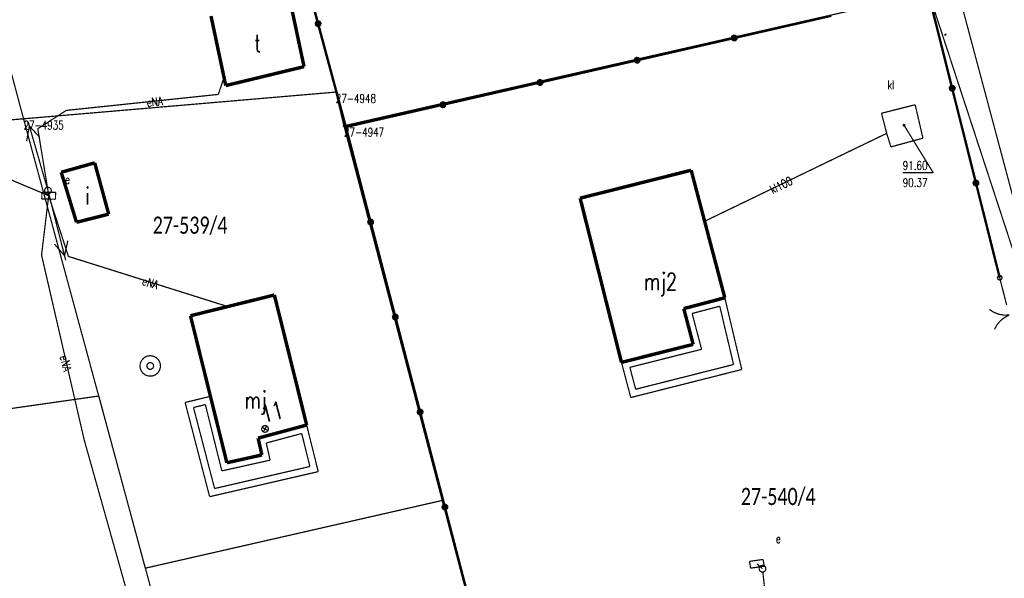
# Model space of a CAD drawing. Header units: metres. Extents: x 7542868 to 7543897, y 5828496 to 5830561.
# Tile 116 of 122: x 7543320 to 7543391, y 5830355 to 5830396. Entities that reach past the tile are written whole.
import ezdxf
from ezdxf.enums import TextEntityAlignment as Align

# ---------------------------------------------------------------- set-up
doc = ezdxf.new("R2010")
doc.units = ezdxf.units.M
doc.header["$MEASUREMENT"] = 0
for name, color, linetype in [('ADRESY_EADTD_T_0', 7, 'Continuous'), ('ADRESY_EAPADR_T_0', 7, 'Continuous'), ('BDOT500_KTJZ_L_0', 7, 'Continuous'), ('BDOT500_KTOK_L_1', 7, 'Continuous'), ('BDOT500_KTOK_L_4', 7, 'Continuous'), ('BDOT500_RTPW_T_0', 7, 'Continuous'), ('BUDYNKI_EGBB_E_T_0', 7, 'Continuous'), ('BUDYNKI_EGBB_L_0', 7, 'Continuous'), ('BUDYNKI_EGBE_L_0', 7, 'Continuous'), ('GESUT_SUPE_E_T_3', 7, 'Continuous'), ('GESUT_SUPE_L_3', 7, 'Continuous'), ('GESUT_SUPK_E_T_1', 7, 'Continuous'), ('GESUT_SUPK_L_1', 7, 'Continuous'), ('GESUT_SUSM_T_3', 7, 'Continuous'), ('GESUT_SUTK_T_0', 7, 'Continuous'), ('GESUT_SUUE_E_T_2', 7, 'Continuous'), ('GESUT_SUUE_T_3', 7, 'Continuous'), ('GESUT_SUUK_E_T_1', 7, 'Continuous'), ('GESUT_SUUK_L_1', 7, 'Continuous'), ('GESUT_SUUW_T_1', 7, 'Continuous'), ('GLOWNA_BAZA_DZIALKI', 7, 'Continuous'), ('GLOWNA_BAZA_NUMERY_PUNKTOW', 7, 'Continuous'), ('GLOWNA_BAZA_PUNKTY', 7, 'Continuous'), ('SZUMIN_511-1_DROGA_POM_UZUPEL__', 7, 'Continuous')]:
    doc.layers.add(name, color=color, linetype=linetype)
doc.layers.add('Numery_dzialek', color=7, linetype='Continuous', lineweight=13)
doc.styles.add('Legend', font='calibri.ttf')
doc.styles.add('STYL_ARIAL', font='simplex', dxfattribs={"width": 0.75, "oblique": 0.1})

msp = doc.modelspace()

# ---------------------------------------------------------------- linework, layer by layer
at = {"layer": 'ADRESY_EAPADR_T_0', "color": 7, "const_width": 0.09}
for points in [[(7543337.3525, 5830366.5622), (7543337.4933, 5830366.5575), (7543337.6092, 5830366.4774), (7543337.6633, 5830366.3474), (7543337.6386, 5830366.2087), (7543337.5429, 5830366.1054), (7543337.4064, 5830366.0703), (7543337.2727, 5830366.1145), (7543337.1841, 5830366.224), (7543337.1687, 5830366.364), (7543337.2315, 5830366.4901), (7543337.3525, 5830366.5622)], [(7543337.6301, 5830366.193), (7543337.1996, 5830366.4472)], [(7543337.2877, 5830366.1049), (7543337.5419, 5830366.5354)]]:
    msp.add_lwpolyline(points, dxfattribs=at)
at = {"layer": 'BDOT500_KTJZ_L_0', "color": 7, "const_width": 0.09}
msp.add_lwpolyline([(7543397.5212, 5830362.4282), (7543385.8003, 5830398.192)], dxfattribs=at)
at = {"layer": 'BDOT500_KTOK_L_1', "color": 7, "const_width": 0.09}
for points in [[(7543390.8718, 5830377.2411), (7543390.8364, 5830377.3519), (7543390.8806, 5830377.4595), (7543390.9835, 5830377.5135), (7543391.0971, 5830377.4888), (7543391.1683, 5830377.3968), (7543391.1636, 5830377.2806), (7543391.0853, 5830377.1946), (7543390.9701, 5830377.179), (7543390.8718, 5830377.2411)], [(7543391.5112, 5830375.3502), (7543391.0063, 5830377.3451)], [(7543391.6952, 5830374.6231), (7543391.3112, 5830374.6181), (7543390.9333, 5830374.6865), (7543390.5755, 5830374.826), (7543390.2509, 5830375.0312)], [(7543390.6189, 5830373.5771), (7543390.8068, 5830373.912), (7543391.0552, 5830374.2049), (7543391.355, 5830374.4448), (7543391.6952, 5830374.6231)]]:
    msp.add_lwpolyline(points, dxfattribs=at)
at = {"layer": 'BDOT500_KTOK_L_4', "color": 7, "const_width": 0.175}
for points in [[(7543339.2635, 5830403.412), (7543341.2879, 5830395.8783)], [(7543385.8011, 5830398.082), (7543387.5362, 5830391.1697)], [(7543371.6382, 5830394.8362), (7543378.7196, 5830396.4591)], [(7543341.1534, 5830395.7743), (7543341.118, 5830395.8851), (7543341.1622, 5830395.9927), (7543341.2651, 5830396.0467), (7543341.3787, 5830396.022), (7543341.4499, 5830395.9299), (7543341.4452, 5830395.8138), (7543341.3669, 5830395.7277), (7543341.2517, 5830395.7122), (7543341.1534, 5830395.7743)], [(7543341.2879, 5830395.8783), (7543343.3124, 5830388.3446)], [(7543364.5567, 5830393.2133), (7543371.6382, 5830394.8362)], [(7543371.5037, 5830394.7322), (7543371.4683, 5830394.843), (7543371.5124, 5830394.9506), (7543371.6154, 5830395.0046), (7543371.729, 5830394.9799), (7543371.8001, 5830394.8879), (7543371.7955, 5830394.7717), (7543371.7172, 5830394.6856), (7543371.602, 5830394.6701), (7543371.5037, 5830394.7322)], [(7543364.4222, 5830393.1093), (7543364.3869, 5830393.2201), (7543364.431, 5830393.3277), (7543364.5339, 5830393.3817), (7543364.6476, 5830393.357), (7543364.7187, 5830393.2649), (7543364.714, 5830393.1488), (7543364.6357, 5830393.0627), (7543364.5205, 5830393.0472), (7543364.4222, 5830393.1093)], [(7543357.4753, 5830391.5904), (7543364.5567, 5830393.2133)], [(7543350.3938, 5830389.9675), (7543357.4753, 5830391.5904)], [(7543357.3408, 5830391.4864), (7543357.3054, 5830391.5972), (7543357.3495, 5830391.7048), (7543357.4525, 5830391.7588), (7543357.5661, 5830391.7341), (7543357.6372, 5830391.642), (7543357.6326, 5830391.5259), (7543357.5543, 5830391.4398), (7543357.4391, 5830391.4243), (7543357.3408, 5830391.4864)], [(7543387.4017, 5830391.0657), (7543387.3663, 5830391.1765), (7543387.4104, 5830391.2841), (7543387.5134, 5830391.3381), (7543387.627, 5830391.3134), (7543387.6981, 5830391.2214), (7543387.6934, 5830391.1052), (7543387.6152, 5830391.0192), (7543387.4999, 5830391.0036), (7543387.4017, 5830391.0657)], [(7543387.5362, 5830391.1697), (7543389.2712, 5830384.2574)], [(7543343.3124, 5830388.3446), (7543350.3938, 5830389.9675)], [(7543350.2593, 5830389.8635), (7543350.2239, 5830389.9743), (7543350.2681, 5830390.0819), (7543350.371, 5830390.1359), (7543350.4846, 5830390.1111), (7543350.5558, 5830390.0191), (7543350.5511, 5830389.9029), (7543350.4728, 5830389.8169), (7543350.3576, 5830389.8014), (7543350.2593, 5830389.8635)], [(7543345.1176, 5830381.4127), (7543343.3124, 5830388.3446)], [(7543389.1367, 5830384.1534), (7543389.1014, 5830384.2642), (7543389.1455, 5830384.3718), (7543389.2485, 5830384.4258), (7543389.3621, 5830384.4011), (7543389.4332, 5830384.3091), (7543389.4285, 5830384.1929), (7543389.3503, 5830384.1069), (7543389.235, 5830384.0913), (7543389.1367, 5830384.1534)], [(7543389.2712, 5830384.2574), (7543391.0063, 5830377.3451)], [(7543344.9831, 5830381.3088), (7543344.9477, 5830381.4196), (7543344.9918, 5830381.5272), (7543345.0948, 5830381.5812), (7543345.2084, 5830381.5564), (7543345.2795, 5830381.4644), (7543345.2749, 5830381.3482), (7543345.1966, 5830381.2622), (7543345.0814, 5830381.2466), (7543344.9831, 5830381.3088)], [(7543346.9228, 5830374.4809), (7543345.1176, 5830381.4127)], [(7543346.7883, 5830374.377), (7543346.7529, 5830374.4878), (7543346.7971, 5830374.5953), (7543346.9, 5830374.6494), (7543347.0136, 5830374.6246), (7543347.0848, 5830374.5326), (7543347.0801, 5830374.4164), (7543347.0018, 5830374.3304), (7543346.8866, 5830374.3148), (7543346.7883, 5830374.377)], [(7543348.728, 5830367.5491), (7543346.9228, 5830374.4809)], [(7543348.5935, 5830367.4452), (7543348.5582, 5830367.5559), (7543348.6023, 5830367.6635), (7543348.7052, 5830367.7176), (7543348.8189, 5830367.6928), (7543348.89, 5830367.6008), (7543348.8853, 5830367.4846), (7543348.807, 5830367.3986), (7543348.6918, 5830367.383), (7543348.5935, 5830367.4452)], [(7543350.5332, 5830360.6173), (7543348.728, 5830367.5491)], [(7543350.3987, 5830360.5134), (7543350.3634, 5830360.6241), (7543350.4075, 5830360.7317), (7543350.5105, 5830360.7858), (7543350.6241, 5830360.761), (7543350.6952, 5830360.669), (7543350.6905, 5830360.5528), (7543350.6123, 5830360.4668), (7543350.497, 5830360.4512), (7543350.3987, 5830360.5134)], [(7543352.3385, 5830353.6855), (7543350.5332, 5830360.6173)]]:
    msp.add_lwpolyline(points, dxfattribs=at)
at = {"layer": 'BDOT500_RTPW_T_0', "color": 7, "const_width": 0.075}
msp.add_lwpolyline([(7543387.0872, 5830395.0802), (7543387.074, 5830395.0483), (7543387.0422, 5830395.0352), (7543387.0104, 5830395.0483), (7543386.9972, 5830395.0802), (7543387.0104, 5830395.112), (7543387.0422, 5830395.1252), (7543387.074, 5830395.112), (7543387.0872, 5830395.0802)], dxfattribs=at)
at = {"layer": 'BUDYNKI_EGBB_L_0', "color": 34, "const_width": 0.25}
for points in [[(7543339.2169, 5830397.6574), (7543340.2612, 5830392.744)], [(7543334.55, 5830391.364), (7543333.4745, 5830396.4373)], [(7543340.2612, 5830392.744), (7543334.55, 5830391.364)], [(7543322.549, 5830385.04), (7543324.992, 5830385.728)], [(7543324.992, 5830385.728), (7543326.012, 5830381.984)], [(7543323.662, 5830381.392), (7543322.549, 5830385.04)], [(7543368.4982, 5830385.1895), (7543360.4002, 5830383.1515)], [(7543370.9534, 5830375.8852), (7543368.4982, 5830385.1895)], [(7543360.4002, 5830383.1515), (7543363.4151, 5830371.172)], [(7543326.012, 5830381.984), (7543323.662, 5830381.392)], [(7543338.0969, 5830376.0864), (7543331.9765, 5830374.5735)], [(7543340.4533, 5830366.6013), (7543338.0969, 5830376.0864)], [(7543367.9584, 5830375.0942), (7543370.9534, 5830375.8852)], [(7543368.6467, 5830372.4886), (7543367.9584, 5830375.0942)], [(7543334.6316, 5830363.8504), (7543331.9765, 5830374.5735)], [(7543363.4151, 5830371.172), (7543368.6467, 5830372.4886)], [(7543340.4533, 5830366.6013), (7543336.9095, 5830365.6465)], [(7543336.9095, 5830365.6465), (7543337.188, 5830364.4183)], [(7543337.188, 5830364.4183), (7543334.6316, 5830363.8504)]]:
    msp.add_lwpolyline(points, dxfattribs=at)
at = {"layer": 'BUDYNKI_EGBE_L_0', "color": 7, "const_width": 0.09}
for points in [[(7543367.9584, 5830375.0942), (7543370.9534, 5830375.8852)], [(7543370.9534, 5830375.8852), (7543372.19, 5830370.653)], [(7543368.6467, 5830372.4886), (7543367.9584, 5830375.0942)], [(7543368.5696, 5830374.7385), (7543370.5848, 5830375.2707)], [(7543369.2593, 5830372.1272), (7543368.5696, 5830374.7385)], [(7543370.5848, 5830375.2707), (7543371.5902, 5830371.0171)], [(7543363.4151, 5830371.172), (7543368.6467, 5830372.4886)], [(7543364.0277, 5830370.8106), (7543369.2593, 5830372.1272)], [(7543364.093, 5830368.6063), (7543363.4151, 5830371.172)], [(7543364.4501, 5830369.2123), (7543364.0277, 5830370.8106)], [(7543372.19, 5830370.653), (7543364.093, 5830368.6063)], [(7543371.5902, 5830371.0171), (7543364.4501, 5830369.2123)], [(7543331.586, 5830368.244), (7543333.43, 5830368.7)], [(7543333.43, 5830368.7), (7543334.6316, 5830363.8504)], [(7543333.375, 5830361.374), (7543331.586, 5830368.244)], [(7543332.1974, 5830367.8801), (7543333.0649, 5830368.0946)], [(7543333.7363, 5830361.9706), (7543332.1974, 5830367.8801)], [(7543333.0649, 5830368.0946), (7543334.2637, 5830363.2565)], [(7543336.9095, 5830365.6465), (7543340.4533, 5830366.6013)], [(7543340.4533, 5830366.6013), (7543341.296, 5830363.204)], [(7543337.188, 5830364.4183), (7543336.9095, 5830365.6465)], [(7543337.5033, 5830365.2887), (7543340.0909, 5830365.9859)], [(7543340.0909, 5830365.9859), (7543340.6884, 5830363.5768)], [(7543337.7868, 5830364.0391), (7543337.5033, 5830365.2887)], [(7543334.2637, 5830363.2565), (7543337.7868, 5830364.0391)], [(7543334.6316, 5830363.8504), (7543337.188, 5830364.4183)], [(7543340.6884, 5830363.5768), (7543333.7363, 5830361.9706)], [(7543341.296, 5830363.204), (7543333.375, 5830361.374)]]:
    msp.add_lwpolyline(points, dxfattribs=at)
at = {"layer": 'GESUT_SUPE_L_3', "color": 1, "const_width": 0.09}
for points in [[(7543334.0044, 5830390.7201), (7543334.4255, 5830391.9509)], [(7543322.9208, 5830389.5527), (7543334.0044, 5830390.7201)], [(7543320.8398, 5830388.218), (7543322.9208, 5830389.5527)], [(7543320.2266, 5830388.4115), (7543320.0226, 5830387.3122)], [(7543320.1299, 5830388.7479), (7543321.5122, 5830383.9427)], [(7543320.2266, 5830388.4115), (7543320.9836, 5830387.5887)], [(7543310.5699, 5830387.9764), (7543321.6339, 5830383.3328)], [(7543321.5813, 5830383.7025), (7543320.8398, 5830388.218)], [(7543321.6339, 5830383.3328), (7543321.5813, 5830383.7025)], [(7543321.643, 5830383.4602), (7543322.8771, 5830378.6149)], [(7543321.6339, 5830383.3328), (7543321.114, 5830378.9985)], [(7543321.6339, 5830383.3328), (7543323.075, 5830378.9022)], [(7543322.0594, 5830379.7997), (7543322.7907, 5830378.9541)], [(7543323.0284, 5830380.0465), (7543322.7907, 5830378.9541)], [(7543321.114, 5830378.9985), (7543324.2183, 5830365.5381)], [(7543323.075, 5830378.9022), (7543334.6947, 5830375.2454)], [(7543324.2183, 5830365.5381), (7543328.3819, 5830350.7449)], [(7543373.29, 5830356.48), (7543373.7, 5830356.12)], [(7543374.2625, 5830350.9002), (7543373.7268, 5830355.8714)]]:
    msp.add_lwpolyline(points, dxfattribs=at)
at = {"layer": 'GESUT_SUPK_L_1', "color": 34, "const_width": 0.09}
for points in [[(7543369.5441, 5830381.4962), (7543382.7617, 5830387.8793)], [(7543369.5441, 5830381.4962), (7543382.7617, 5830387.8793)], [(7543369.5441, 5830381.4962), (7543369.4774, 5830381.4786)], [(7543369.4774, 5830381.4786), (7543369.5441, 5830381.4962)]]:
    msp.add_lwpolyline(points, dxfattribs=at)
at = {"layer": 'GESUT_SUSM_T_3', "color": 7, "const_width": 0.09}
for points in [[(7543321.5813, 5830383.9525), (7543321.7165, 5830383.9128), (7543321.8087, 5830383.8063), (7543321.8288, 5830383.6669), (7543321.7703, 5830383.5388), (7543321.6518, 5830383.4626), (7543321.5109, 5830383.4626), (7543321.3924, 5830383.5388), (7543321.3339, 5830383.6669), (7543321.3539, 5830383.8063), (7543321.4462, 5830383.9128), (7543321.5813, 5830383.9525)], [(7543373.7, 5830356.37), (7543373.8352, 5830356.3303), (7543373.9274, 5830356.2239), (7543373.9475, 5830356.0844), (7543373.8889, 5830355.9563), (7543373.7704, 5830355.8801), (7543373.6296, 5830355.8801), (7543373.5111, 5830355.9563), (7543373.4525, 5830356.0844), (7543373.4726, 5830356.2239), (7543373.5648, 5830356.3303), (7543373.7, 5830356.37)]]:
    msp.add_lwpolyline(points, dxfattribs=at)
at = {"layer": 'GESUT_SUTK_T_0', "color": 34, "const_width": 0.09}
for points in [[(7543384.0255, 5830388.5333), (7543384.0697, 5830388.5149), (7543384.088, 5830388.4708), (7543384.0697, 5830388.4266), (7543384.0255, 5830388.4083), (7543383.9813, 5830388.4266), (7543383.963, 5830388.4708), (7543383.9813, 5830388.5149), (7543384.0255, 5830388.5333)], [(7543384.0255, 5830388.4708), (7543386.1558, 5830385.0042)], [(7543383.9301, 5830385.0042), (7543386.1558, 5830385.0042)]]:
    msp.add_lwpolyline(points, dxfattribs=at)
at = {"layer": 'GESUT_SUUE_T_3', "color": 7, "const_width": 0.09}
for points in [[(7543321.1388, 5830383.5923), (7543321.1292, 5830383.0924)], [(7543322.1386, 5830383.5732), (7543321.1388, 5830383.5923)], [(7543322.129, 5830383.0733), (7543322.1386, 5830383.5732)], [(7543321.1292, 5830383.0924), (7543322.129, 5830383.0733)], [(7543373.7494, 5830356.7985), (7543372.7595, 5830356.6564)], [(7543373.8205, 5830356.3036), (7543373.7494, 5830356.7985)], [(7543372.7595, 5830356.6564), (7543372.8306, 5830356.1615)], [(7543372.8306, 5830356.1615), (7543373.8205, 5830356.3036)]]:
    msp.add_lwpolyline(points, dxfattribs=at)
at = {"layer": 'GESUT_SUUK_L_1', "color": 7, "const_width": 0.09}
for points in [[(7543382.3814, 5830389.3468), (7543384.8375, 5830389.964)], [(7543384.8375, 5830389.964), (7543385.4045, 5830387.5276)], [(7543382.7617, 5830387.8793), (7543382.3814, 5830389.3468)], [(7543383.0686, 5830386.8912), (7543382.7617, 5830387.8793)], [(7543385.4045, 5830387.5276), (7543383.0686, 5830386.8912)]]:
    msp.add_lwpolyline(points, dxfattribs=at)
at = {"layer": 'GESUT_SUUW_T_1', "color": 7, "const_width": 0.09}
for points in [[(7543329.0416, 5830371.6625), (7543329.2851, 5830371.6219), (7543329.5022, 5830371.5044), (7543329.6694, 5830371.3227), (7543329.7686, 5830371.0966), (7543329.789, 5830370.8506), (7543329.7284, 5830370.6112), (7543329.5934, 5830370.4046), (7543329.3985, 5830370.2529), (7543329.165, 5830370.1727), (7543328.9181, 5830370.1727), (7543328.6846, 5830370.2529), (7543328.4898, 5830370.4046), (7543328.3547, 5830370.6112), (7543328.2941, 5830370.8506), (7543328.3145, 5830371.0966), (7543328.4137, 5830371.3227), (7543328.5809, 5830371.5044), (7543328.798, 5830371.6219), (7543329.0416, 5830371.6625)], [(7543329.0416, 5830371.1625), (7543329.1767, 5830371.1228), (7543329.269, 5830371.0164), (7543329.289, 5830370.8769), (7543329.2305, 5830370.7488), (7543329.112, 5830370.6726), (7543328.9711, 5830370.6726), (7543328.8526, 5830370.7488), (7543328.7941, 5830370.8769), (7543328.8142, 5830371.0164), (7543328.9064, 5830371.1228), (7543329.0416, 5830371.1625)]]:
    msp.add_lwpolyline(points, dxfattribs=at)
at = {"layer": 'GLOWNA_BAZA_DZIALKI', "color": 92, "lineweight": 20, "const_width": 0.09}
for points in [[(7543342.58, 5830390.89), (7543331.05, 5830433.69)], [(7543319.8, 5830388.94), (7543307.98, 5830433.28)], [(7543387.87, 5830398.59), (7543343.17, 5830388.43)], [(7543396.14, 5830367.64), (7543387.87, 5830398.59)], [(7543319.8, 5830388.94), (7543342.58, 5830390.89)], [(7543343.17, 5830388.43), (7543342.58, 5830390.89)], [(7543297.22, 5830387.08), (7543319.8, 5830388.94)], [(7543319.8, 5830388.94), (7543331.88, 5830344.38)], [(7543354.27, 5830346.11), (7543343.17, 5830388.43)]]:
    msp.add_lwpolyline(points, dxfattribs=at)
at = {"layer": 'GLOWNA_BAZA_PUNKTY', "color": 7, "const_width": 0.09}
for points in [[(7543342.58, 5830390.935), (7543342.6118, 5830390.9218), (7543342.625, 5830390.89), (7543342.6118, 5830390.8582), (7543342.58, 5830390.845), (7543342.5482, 5830390.8582), (7543342.535, 5830390.89), (7543342.5482, 5830390.9218), (7543342.58, 5830390.935)], [(7543319.8, 5830388.985), (7543319.8318, 5830388.9718), (7543319.845, 5830388.94), (7543319.8318, 5830388.9082), (7543319.8, 5830388.895), (7543319.7682, 5830388.9082), (7543319.755, 5830388.94), (7543319.7682, 5830388.9718), (7543319.8, 5830388.985)], [(7543343.17, 5830388.475), (7543343.2018, 5830388.4618), (7543343.215, 5830388.43), (7543343.2018, 5830388.3982), (7543343.17, 5830388.385), (7543343.1382, 5830388.3982), (7543343.125, 5830388.43), (7543343.1382, 5830388.4618), (7543343.17, 5830388.475)]]:
    msp.add_lwpolyline(points, dxfattribs=at)
at = {"layer": 'SZUMIN_511-1_DROGA_POM_UZUPEL__', "color": 3, "const_width": 0.09}
for points in [[(7543342.58, 5830390.89), (7543338.37, 5830406.53)], [(7543387.87, 5830398.59), (7543343.17, 5830388.43)], [(7543343.17, 5830388.43), (7543342.58, 5830390.89)], [(7543303.16, 5830365.56), (7543325.29, 5830368.72)], [(7543325.29, 5830368.72), (7543328.68, 5830356.16)], [(7543328.68, 5830356.16), (7543350.34, 5830361.1)], [(7543350.34, 5830361.1), (7543354.27, 5830346.11)]]:
    msp.add_lwpolyline(points, dxfattribs=at)
at = {"layer": 'SZUMIN_511-1_DROGA_POM_UZUPEL__', "color": 7, "const_width": 0.09}
for points in [[(7543338.37, 5830406.53), (7543342.58, 5830390.89)], [(7543343.17, 5830388.43), (7543387.87, 5830398.59)], [(7543387.87, 5830398.59), (7543396.14, 5830367.64)], [(7543342.58, 5830390.89), (7543343.17, 5830388.43)], [(7543325.29, 5830368.72), (7543303.16, 5830365.56)], [(7543328.68, 5830356.16), (7543325.29, 5830368.72)], [(7543350.34, 5830361.1), (7543328.68, 5830356.16)], [(7543354.27, 5830346.11), (7543350.34, 5830361.1)]]:
    msp.add_lwpolyline(points, dxfattribs=at)

# ---------------------------------------------------------------- texts
at = {"layer": 'ADRESY_EADTD_T_0', "color": 214, "style": 'STYL_ARIAL', "width": 0.75}
msp.add_text('11', height=1.25, rotation=14.4391, dxfattribs=at).set_placement((7543337.3975, 5830366.3874), align=Align.BOTTOM_LEFT)
at = {"layer": 'BUDYNKI_EGBB_E_T_0', "color": 7, "style": 'STYL_ARIAL', "width": 0.75}
for s, p in [('t', (7543336.8758, 5830394.4465)), ('i', (7543324.4566, 5830383.3043)), ('mj2', (7543366.2616, 5830377.0593)), ('mj', (7543336.7237, 5830368.4252))]:
    msp.add_text(s, height=1.25, dxfattribs=at).set_placement(p, align=Align.MIDDLE_CENTER)
at = {"layer": 'GESUT_SUPE_E_T_3', "color": 1, "style": 'STYL_ARIAL', "width": 0.75}
for rotation, p in [(6.0125, (7543329.3656, 5830390.1791)), (342.531, (7543329.0439, 5830376.9691)), (282.9864, (7543322.8812, 5830371.104))]:
    msp.add_text('eNA', height=0.625, rotation=rotation, dxfattribs=at).set_placement(p, align=Align.MIDDLE_CENTER)
at = {"layer": 'GESUT_SUPK_E_T_1', "color": 34, "style": 'STYL_ARIAL', "width": 0.75}
msp.add_text('kl100', height=0.625, rotation=25.7768, dxfattribs=at).set_placement((7543375.06, 5830384.1021), align=Align.MIDDLE_CENTER)
at = {"layer": 'GESUT_SUTK_T_0', "color": 34, "style": 'STYL_ARIAL', "width": 0.75}
for s, p in [('91.60', (7543383.9301, 5830385.8479)), ('90.37', (7543383.9301, 5830384.5979))]:
    msp.add_text(s, height=0.625, dxfattribs=at).set_placement(p, align=Align.TOP_LEFT)
at = {"layer": 'GESUT_SUUE_E_T_2', "color": 7, "style": 'STYL_ARIAL', "width": 0.75}
for p in [(7543322.825, 5830384.8242), (7543374.6755, 5830358.62)]:
    msp.add_text('e', height=0.625, dxfattribs=at).set_placement(p, align=Align.TOP_LEFT)
at = {"layer": 'GESUT_SUUK_E_T_1', "color": 7, "style": 'STYL_ARIAL', "width": 0.75}
msp.add_text('kl', height=0.625, dxfattribs=at).set_placement((7543382.8202, 5830390.916), align=Align.BOTTOM_LEFT)
at = {"layer": 'GLOWNA_BAZA_NUMERY_PUNKTOW', "color": 7, "style": 'STYL_ARIAL', "width": 0.75}
for s, p in [('27-4948', (7543342.58, 5830390.7337)), ('27-4935', (7543319.8, 5830388.7838)), ('27-4947', (7543343.17, 5830388.2737))]:
    msp.add_text(s, height=0.625, dxfattribs=at).set_placement(p, align=Align.TOP_LEFT)
at = {"layer": 'Numery_dzialek', "color": 92, "linetype": 'Continuous', "style": 'Legend', "width": 0.75}
for s, p in [('27-539/4', (7543329.22, 5830381.8075)), ('27-540/4', (7543372.12, 5830362.0175))]:
    msp.add_text(s, height=1.25, dxfattribs=at).set_placement(p, align=Align.TOP_LEFT)

doc.saveas('drawing.dxf')
